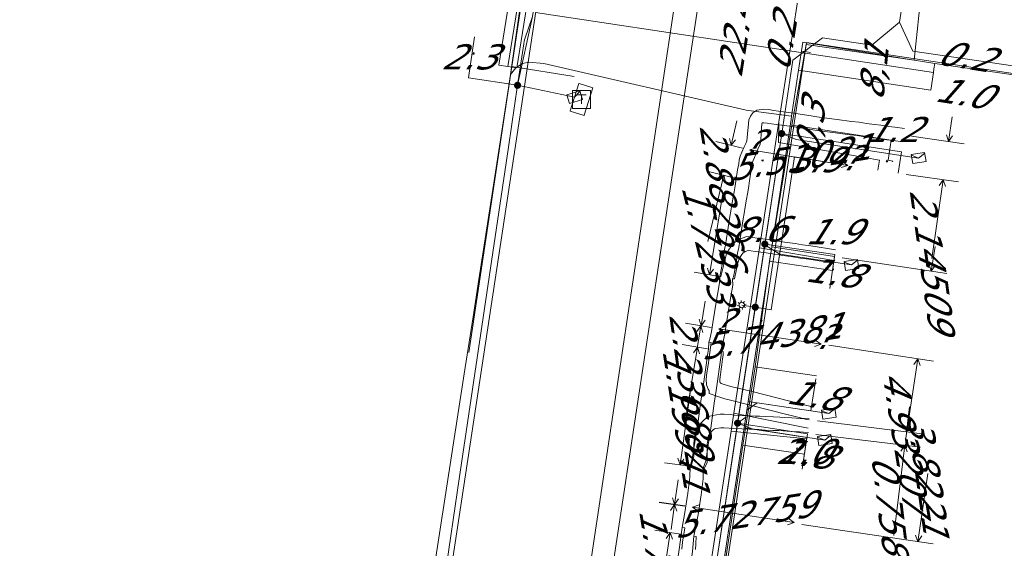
# Model space of a CAD drawing. Header units: metres. Extents: x 124576 to 133557, y 395865 to 402386.
# Tile 151 of 256: x 126493 to 126548, y 399775 to 399805. Entities that reach past the tile are written whole.
import ezdxf
from ezdxf.enums import TextEntityAlignment as Align

# ---------------------------------------------------------------- set-up
doc = ezdxf.new("R2010")
doc.units = ezdxf.units.M
doc.header["$MEASUREMENT"] = 0
for name, color, linetype, lineweight, true_color in [('LG_Datatransport', 3, 'Continuous', 13, 0x00ff00), ('LG_Datatransport_KPN_BV', 3, 'Continuous', 13, 0x00ff00), ('LG_Datatransport_Reggefiber_Operator_BV', 3, 'Continuous', 13, 0x00ff00), ('LG_Datatransport_Ziggo_BV', 3, 'Continuous', 13, 0x00ff00), ('LG_Laag_Spanning', 7, 'Continuous', 13, 0x960000), ('LG_Laag_Spanning_Enexis_Netbeheer_BV', 7, 'Continuous', 13, 0x960000), ('LG_Midden_Spanning_Enexis_Netbeheer_BV', 7, 'Continuous', 13, 0xd20000), ('LG_Riool_Vrij_Verval_Gemeente_Tilburg_Ruimtelijke_Uitvoering', 7, 'Continuous', 13, 0xca00a0), ('LG_unet-4_Brabant_Water', 5, 'Continuous', 13, 0x0000ff), ('LG_warmte_Ennatuurlijk_BV', 7, 'Continuous', 13, 0x008080), ('MV_Datatransport_lijn', 3, 'Continuous', 0, 0x00ff00), ('MV_warmte_lijn', 7, 'Continuous', 0, 0x008080)]:
    doc.layers.add(name, color=color, linetype=linetype, lineweight=lineweight, true_color=true_color)
for name, color, linetype, lineweight in [('LG_Laag_Spanning_P_Enexis_Netbeheer_BV', 7, 'Continuous', 0), ('MV_Datatransport', 7, 'Continuous', 0), ('MV_Laag_Spanning', 7, 'Continuous', 0), ('MV_Laag_Spanning_lijn', 7, 'Continuous', 0), ('MV_Laag_Spanning_pijl', 7, 'Continuous', 0), ('MV_Midden_Spanning', 7, 'Continuous', 0), ('MV_Midden_Spanning_pijl', 7, 'Continuous', 0), ('MV_unet-4', 7, 'Continuous', 0), ('MV_warmte', 7, 'Continuous', 0)]:
    doc.layers.add(name, color=color, linetype=linetype, lineweight=lineweight)
doc.styles.add('Klic_Annotatie', font='verdanai.ttf', dxfattribs={"oblique": 20, "height": 1.4})

# ---------------------------------------------------------------- blocks, each defined once
blk = doc.blocks.new('Mof')
at = {"layer": 'LG_Laag_Spanning_P_Enexis_Netbeheer_BV'}
h = blk.add_hatch(color=256, dxfattribs=at)
edge = h.paths.add_edge_path()
edge.add_arc((0, 0), 2, 0, 360)
blk = doc.blocks.new('DeliveryPoint')
at = {"layer": 'LG_Laag_Spanning_P_Enexis_Netbeheer_BV', "flags": 128}
blk.add_lwpolyline([(-3.75, -2.5), (3.75, -2.5), (3.75, 2.5), (-3.75, 2.5), (-3.75, -2.5)], close=True, dxfattribs=at)
blk.add_lwpolyline([(-3.75, 2.5), (-3.75, 2.16), (0, 0), (3.75, 2.16)], dxfattribs=at)
blk = doc.blocks.new('Streetlight')
at = {"layer": 'LG_Laag_Spanning_P_Enexis_Netbeheer_BV'}
for p, q in [((-1.77, 1.77), (-1.06, 1.06)), ((0, 2.5), (0, 1.5)), ((1.77, 1.77), (1.06, 1.06)), ((-1.06, -1.06), (-1.77, -1.77)), ((0, -1.5), (0, -2.5)), ((1.06, -1.06), (1.77, -1.77))]:
    blk.add_line(p, q, dxfattribs=at)
at = {"layer": 'LG_Laag_Spanning_P_Enexis_Netbeheer_BV', "flags": 128}
for points in [[(-2.5, 0), (-1.5, 0)], [(1.5, 0), (2.5, 0)]]:
    blk.add_lwpolyline(points, dxfattribs=at)
at = {"layer": 'LG_Laag_Spanning_P_Enexis_Netbeheer_BV'}
blk.add_circle((0, 0), 1.5, dxfattribs=at)
blk = doc.blocks.new('Aansluitkast_1')
at = {"layer": 'LG_Laag_Spanning_P_Enexis_Netbeheer_BV'}
for p, q in [((-2.5, 2.5), (2.5, 2.5)), ((0, -2.5), (0, 2.5))]:
    blk.add_line(p, q, dxfattribs=at)
at = {"layer": 'LG_Laag_Spanning_P_Enexis_Netbeheer_BV', "flags": 128}
blk.add_lwpolyline([(-5, -5), (5, -5), (5, 5), (-5, 5), (-5, -5)], close=True, dxfattribs=at)
blk = doc.blocks.new('m_pijl')
at = {"layer": 'MV_Laag_Spanning_pijl'}
blk.add_hatch(color=7, dxfattribs=at).paths.add_polyline_path([(-1, -0.33), (-1, 0), (-1, 0.33), (0, 0)])
at = {"layer": 'MV_Laag_Spanning_pijl', "flags": 128}
blk.add_lwpolyline([(-1, 0), (-1, 0.33), (0, 0), (-1, -0.33), (-1, 0)], close=True, dxfattribs=at)

msp = doc.modelspace()

# ---------------------------------------------------------------- linework, layer by layer
at = {"layer": 'LG_Datatransport', "flags": 128}
msp.add_lwpolyline([(126520.393, 399802.132), (126521.261, 399807.586), (126520.273, 399807.744), (126519.405, 399802.29), (126520.393, 399802.132)], dxfattribs=at)
at = {"layer": 'LG_Datatransport_KPN_BV', "flags": 128}
msp.add_lwpolyline([(126588.518, 399795.911), (126581.529, 399796.996), (126551.35, 399801.313), (126536.511, 399803.547), (126535.548, 399797.221), (126526.781, 399739.644), (126520.403, 399697.751), (126516.709, 399676.121), (126516.126, 399672.264)], dxfattribs=at)
at = {"layer": 'LG_Datatransport_Reggefiber_Operator_BV'}
for p, q in [((126534.457, 399791.373), (126535.701, 399798.945)), ((126541.3, 399796.9), (126541.31, 399796.948)), ((126533.661, 399785.501), (126534.457, 399791.373)), ((126534.457, 399791.373), (126537.951, 399790.855)), ((126537.951, 399790.855), (126538, 399790.9)), ((126532.97, 399781.141), (126533.661, 399785.501)), ((126533.661, 399785.501), (126537.061, 399784.993)), ((126532.142, 399775.596), (126532.97, 399781.141)), ((126532.97, 399781.141), (126536.4, 399780.628)), ((126531.287, 399769.921), (126532.142, 399775.596))]:
    msp.add_line(p, q, dxfattribs=at)
at = {"layer": 'LG_Datatransport_Reggefiber_Operator_BV', "flags": 128}
for points in [[(126528.31, 399750.407), (126529.093, 399755.135), (126529.788, 399759.793), (126530.281, 399763.434), (126531.287, 399769.921), (126532.142, 399775.596), (126532.97, 399781.141), (126533.661, 399785.501), (126534.457, 399791.373), (126535.701, 399798.945), (126536.494, 399803.433), (126542.497, 399802.556), (126542.935, 399806.671), (126543.856, 399812.031), (126544.432, 399816.128)], [(126541.31, 399796.948), (126541.054, 399796.991), (126541.223, 399798.108), (126535.701, 399798.945)]]:
    msp.add_lwpolyline(points, dxfattribs=at)
at = {"layer": 'LG_Datatransport_Ziggo_BV'}
for p, q in [((126520.767, 399807.665), (126519.899, 399802.211)), ((126519.898, 399800.785), (126520.049, 399801.757)), ((126535.686, 399799.446), (126536.076, 399802.008)), ((126543.421, 399800.889), (126536.076, 399802.008)), ((126519.059, 399795.366), (126519.898, 399800.785)), ((126534.578, 399792.169), (126535.658, 399799.262)), ((126535.658, 399799.262), (126535.686, 399799.446)), ((126518.283, 399790.35), (126519.059, 399795.366)), ((126533.269, 399783.572), (126534.578, 399792.169)), ((126538.072, 399791.636), (126534.578, 399792.169)), ((126517.962, 399788.277), (126518.283, 399790.35)), ((126517.471, 399785.104), (126517.962, 399788.277)), ((126515.432, 399771.926), (126517.471, 399785.104)), ((126533.045, 399782.102), (126533.269, 399783.572)), ((126536.761, 399783.04), (126533.269, 399783.572)), ((126531.729, 399773.461), (126533.045, 399782.102)), ((126536.539, 399781.57), (126533.045, 399782.102))]:
    msp.add_line(p, q, dxfattribs=at)
at = {"layer": 'LG_Datatransport_Ziggo_BV', "flags": 128}
for points in [[(126520.049, 399801.757), (126521.365, 399811), (126521.497, 399813.166)], [(126528.819, 399751.03), (126528.327, 399751.106), (126528.666, 399753.334), (126529.986, 399762.008), (126530.199, 399763.407), (126531.512, 399772.034), (126531.729, 399773.461), (126533.045, 399782.102), (126533.269, 399783.572), (126534.578, 399792.169), (126535.658, 399799.262), (126535.686, 399799.446), (126536.076, 399802.008), (126536.312, 399803.562), (126543.646, 399802.373), (126581.514, 399796.898), (126591.184, 399795.397)], [(126591.184, 399795.397), (126581.514, 399796.898), (126543.646, 399802.373), (126536.312, 399803.562), (126536.076, 399802.008)], [(126535.686, 399799.446), (126533.165, 399799.786), (126521.902, 399802.371), (126521.065, 399802.457), (126520.708, 399802.37), (126520.339, 399802.141), (126520.049, 399801.757)], [(126543.421, 399800.889), (126536.076, 399802.008), (126535.686, 399799.446), (126535.658, 399799.262), (126534.578, 399792.169), (126533.269, 399783.572), (126533.045, 399782.102), (126531.729, 399773.461), (126531.512, 399772.034), (126530.199, 399763.407), (126529.986, 399762.008), (126528.666, 399753.334), (126528.327, 399751.106), (126528.819, 399751.03)], [(126538.072, 399791.636), (126534.578, 399792.169), (126533.269, 399783.572), (126533.045, 399782.102), (126531.729, 399773.461), (126531.512, 399772.034), (126530.199, 399763.407), (126529.986, 399762.008), (126528.666, 399753.334), (126528.327, 399751.106), (126528.819, 399751.03)], [(126536.761, 399783.04), (126533.269, 399783.572), (126533.045, 399782.102), (126531.729, 399773.461), (126531.512, 399772.034), (126530.199, 399763.407), (126529.986, 399762.008), (126528.666, 399753.334), (126528.327, 399751.106), (126528.819, 399751.03)], [(126536.539, 399781.57), (126533.045, 399782.102), (126531.729, 399773.461), (126531.512, 399772.034), (126530.199, 399763.407), (126529.986, 399762.008), (126528.666, 399753.334), (126528.327, 399751.106), (126528.819, 399751.03)]]:
    msp.add_lwpolyline(points, dxfattribs=at)
at = {"layer": 'LG_Laag_Spanning', "flags": 128}
msp.add_lwpolyline([(126524.139, 399799.487), (126524.14, 399799.487), (126524.141, 399799.488), (126524.142, 399799.488), (126524.144, 399799.489), (126524.145, 399799.489), (126524.145, 399799.49), (126524.146, 399799.491), (126524.147, 399799.492), (126524.148, 399799.494), (126524.626, 399801.02), (126524.626, 399801.021), (126524.626, 399801.022), (126524.626, 399801.024), (126524.626, 399801.025), (126524.625, 399801.026), (126524.625, 399801.027), (126524.624, 399801.028), (126524.624, 399801.03), (126524.623, 399801.03), (126524.622, 399801.031), (126524.621, 399801.032), (126524.619, 399801.033), (126523.856, 399801.273), (126523.855, 399801.273), (126523.854, 399801.273), (126523.852, 399801.273), (126523.851, 399801.273), (126523.85, 399801.272), (126523.849, 399801.272), (126523.848, 399801.271), (126523.847, 399801.271), (126523.846, 399801.27), (126523.845, 399801.269), (126523.844, 399801.268), (126523.843, 399801.266), (126523.365, 399799.739), (126523.365, 399799.738), (126523.365, 399799.737), (126523.365, 399799.735), (126523.365, 399799.734), (126523.366, 399799.733), (126523.366, 399799.732), (126523.367, 399799.731), (126523.367, 399799.73), (126523.368, 399799.729), (126523.369, 399799.728), (126523.37, 399799.727), (126523.372, 399799.726), (126524.135, 399799.487), (126524.136, 399799.487), (126524.137, 399799.487), (126524.139, 399799.487)], dxfattribs=at)
at = {"layer": 'LG_Laag_Spanning_Enexis_Netbeheer_BV'}
for p, q in [((126543.593, 399817.189), (126541.69, 399804.676)), ((126543.593, 399817.189), (126541.69, 399804.676)), ((126520.439, 399801.165), (126523.614, 399800.499)), ((126533.661, 399788.816), (126532.909, 399788.936))]:
    msp.add_line(p, q, dxfattribs=at)
at = {"layer": 'LG_Laag_Spanning_Enexis_Netbeheer_BV', "flags": 128}
for points in [[(126511.563, 399771.616), (126511.633, 399772.069), (126512.24, 399772.512), (126512.354, 399772.494), (126512.858, 399772.415), (126514.239, 399772.197), (126516.369, 399773.724), (126516.383, 399773.803), (126517.191, 399779.255), (126519.928, 399797.719), (126520.439, 399801.165), (126520.78, 399803.466), (126520.805, 399803.625), (126520.839, 399803.751), (126521.273, 399805.002), (126522.162, 399810.839), (126520.494, 399813.116), (126520.033, 399813.186), (126514.125, 399814.05), (126495.701, 399816.746), (126465.641, 399821.144), (126461.019, 399821.82), (126455.51, 399822.589)], [(126519.66, 399696.857), (126520.639, 399703.285), (126521.678, 399710.11), (126522.412, 399714.934), (126523.018, 399718.913), (126524.548, 399728.964), (126526.083, 399739.048), (126526.188, 399739.738), (126527.14, 399745.99), (126527.619, 399749.135), (126528.268, 399753.395), (126529.619, 399762.265), (126529.796, 399763.428), (126531.145, 399772.291), (126532.678, 399782.36), (126533.661, 399788.816), (126534.195, 399792.327), (126535.132, 399798.48), (126535.753, 399802.562), (126537.4, 399803.798), (126540.143, 399803.397), (126541.69, 399804.676), (126543.593, 399817.189)], [(126543.593, 399817.189), (126541.69, 399804.676), (126540.143, 399803.397), (126537.4, 399803.798), (126535.753, 399802.562), (126535.132, 399798.48), (126534.195, 399792.327), (126533.661, 399788.816), (126532.678, 399782.36), (126531.145, 399772.291)], [(126543.593, 399817.189), (126541.69, 399804.676), (126542.431, 399803.061), (126587.319, 399796.486), (126588.886, 399794.199), (126588.47, 399791.486), (126587.278, 399783.712)], [(126516.383, 399773.803), (126517.191, 399779.255), (126519.928, 399797.719), (126520.439, 399801.165), (126520.78, 399803.466), (126520.805, 399803.625), (126520.839, 399803.751), (126521.273, 399805.002), (126520.439, 399801.165), (126520.78, 399803.466), (126520.805, 399803.625), (126520.839, 399803.751), (126521.273, 399805.002), (126520.439, 399801.165), (126520.78, 399803.466), (126520.805, 399803.625), (126520.839, 399803.751), (126521.273, 399805.002)], [(126516.383, 399773.803), (126517.191, 399779.255), (126519.928, 399797.719), (126520.439, 399801.165), (126520.78, 399803.466), (126520.805, 399803.625), (126520.839, 399803.751), (126521.273, 399805.002), (126520.439, 399801.165), (126520.78, 399803.466), (126520.805, 399803.625), (126520.839, 399803.751), (126521.273, 399805.002), (126520.439, 399801.165), (126520.78, 399803.466), (126520.805, 399803.625), (126520.839, 399803.751), (126521.273, 399805.002), (126520.439, 399801.165), (126520.78, 399803.466), (126520.805, 399803.625), (126520.839, 399803.751), (126521.273, 399805.002), (126520.439, 399801.165), (126520.78, 399803.466), (126520.805, 399803.625), (126520.839, 399803.751), (126521.273, 399805.002)], [(126516.383, 399773.803), (126517.191, 399779.255), (126519.928, 399797.719), (126520.439, 399801.165), (126520.78, 399803.466), (126520.805, 399803.625), (126520.839, 399803.751), (126521.273, 399805.002), (126520.439, 399801.165), (126520.78, 399803.466), (126520.805, 399803.625), (126520.839, 399803.751), (126521.273, 399805.002), (126520.439, 399801.165), (126520.78, 399803.466), (126520.805, 399803.625), (126520.839, 399803.751), (126521.273, 399805.002), (126520.439, 399801.165), (126520.78, 399803.466), (126520.805, 399803.625), (126520.839, 399803.751), (126521.273, 399805.002), (126520.439, 399801.165), (126520.78, 399803.466), (126520.805, 399803.625), (126520.839, 399803.751), (126521.273, 399805.002), (126520.439, 399801.165), (126520.78, 399803.466), (126520.805, 399803.625), (126520.839, 399803.751), (126521.273, 399805.002), (126520.439, 399801.165), (126520.78, 399803.466), (126520.805, 399803.625), (126520.839, 399803.751), (126521.273, 399805.002)], [(126541.69, 399804.676), (126540.143, 399803.397), (126537.4, 399803.798), (126535.753, 399802.562), (126535.132, 399798.48), (126534.195, 399792.327), (126533.661, 399788.816), (126532.678, 399782.36), (126531.145, 399772.291), (126529.796, 399763.428), (126529.619, 399762.265), (126528.268, 399753.395), (126527.619, 399749.135), (126527.14, 399745.99), (126526.188, 399739.738), (126526.083, 399739.048), (126524.548, 399728.964), (126523.018, 399718.913), (126522.412, 399714.934), (126521.678, 399710.11), (126520.639, 399703.285), (126519.66, 399696.857)], [(126541.69, 399804.676), (126540.143, 399803.397), (126537.4, 399803.798), (126535.753, 399802.562), (126535.132, 399798.48), (126534.195, 399792.327), (126533.661, 399788.816), (126532.678, 399782.36), (126531.145, 399772.291), (126529.796, 399763.428), (126529.619, 399762.265), (126528.268, 399753.395), (126527.619, 399749.135), (126527.14, 399745.99)], [(126581.94, 399748.878), (126582.033, 399749.488), (126583.609, 399759.774), (126583.654, 399760.071), (126585.243, 399770.435), (126586.881, 399781.119), (126586.926, 399781.416), (126587.278, 399783.712), (126588.47, 399791.486), (126588.886, 399794.199), (126587.319, 399796.486), (126542.431, 399803.061), (126541.69, 399804.676)], [(126587.278, 399783.712), (126588.47, 399791.486), (126588.886, 399794.199), (126587.319, 399796.486), (126542.431, 399803.061), (126541.69, 399804.676)], [(126527.14, 399745.99), (126535.132, 399798.48), (126534.195, 399792.327), (126533.661, 399788.816), (126532.678, 399782.36), (126531.145, 399772.291)], [(126535.132, 399798.48), (126535.938, 399798.156), (126542.752, 399797.118)], [(126534.195, 399792.327), (126534.243, 399792.257), (126535.021, 399791.771), (126539.013, 399791.165)], [(126532.678, 399782.36), (126533.133, 399782.694), (126533.191, 399783.078), (126533.761, 399783.497), (126537.75, 399782.89)], [(126532.678, 399782.36), (126533.484, 399782.035), (126537.527, 399781.42)]]:
    msp.add_lwpolyline(points, dxfattribs=at)
at = {"layer": 'LG_Midden_Spanning_Enexis_Netbeheer_BV', "flags": 128}
for points in [[(126510.526, 399769.155), (126510.502, 399768.992), (126511.103, 399768.128), (126511.233, 399768.107), (126511.493, 399768.064), (126513.479, 399767.741), (126513.796, 399767.691), (126514.104, 399767.692), (126515.974, 399769.103), (126516.845, 399774.853), (126518.25, 399784.124), (126524.476, 399825.218), (126533.033, 399881.702), (126533.676, 399885.945), (126533.751, 399886.444), (126533.827, 399886.943), (126534.005, 399888.115), (126534.116, 399888.848)], [(126513.796, 399767.691), (126514.104, 399767.692), (126515.974, 399769.103), (126516.845, 399774.853), (126518.25, 399784.124), (126524.476, 399825.218), (126533.033, 399881.702), (126533.676, 399885.945), (126533.751, 399886.444)]]:
    msp.add_lwpolyline(points, dxfattribs=at)
at = {"layer": 'LG_Riool_Vrij_Verval_Gemeente_Tilburg_Ruimtelijke_Uitvoering'}
for p, q in [((126521.06, 399751.76), (126530.15, 399812.17)), ((126521.92, 399749.27), (126531.24, 399810.64))]:
    msp.add_line(p, q, dxfattribs=at)
at = {"layer": 'LG_unet-4_Brabant_Water'}
for p, q in [((126523.59, 399801.65), (126520.12, 399802.22)), ((126538.03, 399791.41), (126533.89, 399792.12)), ((126536.61, 399782.08), (126532.47, 399782.91)), ((126536.52, 399781.49), (126532.32, 399781.92))]:
    msp.add_line(p, q, dxfattribs=at)
at = {"layer": 'LG_unet-4_Brabant_Water', "flags": 128}
for points in [[(126517.73, 399786.29), (126520.12, 399802.22), (126526.66, 399845.64)], [(126530.76, 399771.78), (126530.82, 399772.2), (126530.95, 399772.99), (126532.32, 399781.92), (126532.47, 399782.91), (126533.89, 399792.12), (126534.97, 399799.13), (126536.19, 399807.02), (126542.62, 399816.55)], [(126540.48, 399796.44), (126540.58, 399797), (126538.91, 399797.29), (126534.95, 399797.99), (126534.97, 399799.13)]]:
    msp.add_lwpolyline(points, dxfattribs=at)
at = {"layer": 'LG_warmte_Ennatuurlijk_BV', "flags": 128}
for points in [[(126532.605, 399795.954), (126532.673, 399796.457), (126532.746, 399796.802), (126532.775, 399797.012), (126532.822, 399797.226), (126532.923, 399797.447), (126533.047, 399797.748), (126533.131, 399797.918), (126533.201, 399798.082), (126533.216, 399798.244), (126533.238, 399798.487), (126533.263, 399798.813), (126533.299, 399799.244), (126533.393, 399799.441), (126533.519, 399799.629), (126533.746, 399799.785), (126534.119, 399799.837), (126534.412, 399799.81), (126534.674, 399799.769), (126534.961, 399799.728), (126535.24, 399799.685), (126535.668, 399799.63), (126536.05, 399799.574), (126536.407, 399799.516), (126536.766, 399799.46), (126537.091, 399799.413), (126537.782, 399799.313), (126538.224, 399799.258), (126539.025, 399799.158), (126539.436, 399799.108), (126539.858, 399799.047), (126540.288, 399798.991), (126540.656, 399798.954), (126541.09, 399798.877), (126541.428, 399798.834), (126541.974, 399798.763)], [(126533.347, 399795.843), (126533.413, 399796.329), (126533.485, 399796.672), (126533.514, 399796.879), (126533.538, 399796.988), (126533.611, 399797.149), (126533.731, 399797.439), (126533.812, 399797.604), (126533.937, 399797.895), (126533.963, 399798.176), (126533.985, 399798.425), (126534.011, 399798.753), (126534.035, 399799.044), (126534.046, 399799.068), (126534.047, 399799.07), (126534.136, 399799.082), (126534.32, 399799.065), (126534.562, 399799.027), (126534.85, 399798.986), (126535.135, 399798.942), (126535.566, 399798.887), (126535.936, 399798.832), (126536.289, 399798.776), (126536.654, 399798.718), (126536.983, 399798.67), (126537.682, 399798.569), (126538.131, 399798.514), (126538.933, 399798.413), (126539.337, 399798.364), (126539.755, 399798.304), (126540.203, 399798.245), (126540.553, 399798.211), (126540.977, 399798.135), (126541.333, 399798.09), (126541.877, 399798.019)], [(126532.605, 399795.954), (126532.543, 399795.575), (126532.481, 399795.235), (126532.442, 399794.941), (126532.368, 399794.537), (126532.302, 399794.158), (126532.255, 399793.859), (126532.112, 399793.001), (126532.01, 399792.275), (126531.935, 399791.955), (126531.854, 399791.374), (126531.714, 399790.611), (126531.686, 399790.522)], [(126533.347, 399795.843), (126533.282, 399795.447), (126533.222, 399795.118), (126533.183, 399794.824), (126533.106, 399794.405), (126533.042, 399794.035), (126532.995, 399793.739), (126532.854, 399792.887), (126532.748, 399792.136), (126532.673, 399791.817), (126532.597, 399791.272), (126532.45, 399790.496), (126532.403, 399790.392)], [(126531.686, 399790.522), (126531.753, 399790.523), (126531.941, 399791.266), (126531.964, 399791.425), (126532.058, 399791.783), (126532.167, 399791.985), (126532.306, 399792.181), (126532.437, 399792.36), (126532.727, 399792.561), (126532.934, 399792.655), (126533.189, 399792.742), (126533.522, 399792.701), (126533.775, 399792.654), (126534.248, 399792.599), (126534.621, 399792.541), (126535.298, 399792.439), (126535.874, 399792.358), (126536.284, 399792.285), (126536.752, 399792.227), (126537.112, 399792.172), (126537.801, 399792.062), (126538.135, 399792.004)], [(126532.403, 399790.392), (126532.503, 399790.392), (126532.7, 399791.277), (126532.76, 399791.506), (126532.805, 399791.588), (126532.914, 399791.742), (126532.967, 399791.815), (126533.099, 399791.906), (126533.212, 399791.957), (126533.268, 399791.977), (126533.407, 399791.959), (126533.663, 399791.912), (126534.147, 399791.856), (126534.507, 399791.8), (126535.189, 399791.697), (126535.756, 399791.617), (126536.173, 399791.543), (126536.65, 399791.484), (126536.996, 399791.431), (126537.678, 399791.322), (126538.008, 399791.265)], [(126531.686, 399790.522), (126531.673, 399790.173), (126531.555, 399789.523), (126531.492, 399789.089), (126531.301, 399787.942), (126531.228, 399787.467), (126531.134, 399787.039), (126531.084, 399786.869)], [(126532.403, 399790.392), (126532.411, 399790.041), (126532.296, 399789.403), (126532.233, 399788.974), (126532.042, 399787.824), (126531.965, 399787.33), (126531.874, 399786.91), (126531.789, 399786.384)], [(126531.084, 399786.869), (126531.061, 399786.481), (126531.031, 399786.25), (126530.737, 399784.277), (126530.64, 399783.579), (126530.444, 399782.188), (126530.362, 399781.643), (126530.161, 399780.374), (126530.048, 399779.949)], [(126531.084, 399786.869), (126531.213, 399786.848), (126531.093, 399786.021), (126531.062, 399785.723), (126531.022, 399785.476), (126530.975, 399785.16), (126530.94, 399784.811), (126530.958, 399784.492), (126531.044, 399784.261), (126531.096, 399784.186), (126531.096, 399784.016), (126531.628, 399783.82), (126531.962, 399783.718), (126532.203, 399783.655), (126533.31, 399783.385), (126535.484, 399782.829), (126535.517, 399782.829), (126536.106, 399782.681), (126536.52, 399782.571), (126536.662, 399782.54)], [(126531.789, 399786.384), (126531.774, 399786.146), (126531.479, 399784.17), (126531.383, 399783.475), (126531.186, 399782.08), (126531.103, 399781.528), (126530.904, 399780.267), (126530.765, 399779.853)], [(126531.789, 399786.384), (126531.881, 399786.355), (126531.872, 399786.161), (126531.838, 399785.928), (126531.806, 399785.623), (126531.763, 399785.361), (126531.72, 399785.067), (126531.692, 399784.794), (126531.7, 399784.647), (126531.713, 399784.612), (126531.719, 399784.604), (126531.764, 399784.569), (126531.868, 399784.531), (126532.166, 399784.44), (126532.386, 399784.383), (126533.491, 399784.113), (126535.579, 399783.579), (126535.61, 399783.579), (126536.293, 399783.407), (126536.695, 399783.3), (126536.82, 399783.273)], [(126530.048, 399779.949), (126530.09, 399779.959), (126530.238, 399780.518), (126530.238, 399780.918), (126530.238, 399781.241), (126530.277, 399781.52), (126530.314, 399781.794), (126530.395, 399782.016), (126530.537, 399782.226), (126530.665, 399782.393), (126530.836, 399782.555), (126531.057, 399782.73), (126531.309, 399782.792), (126531.497, 399782.827), (126531.705, 399782.855), (126531.941, 399782.855), (126532.264, 399782.834), (126532.507, 399782.813), (126532.95, 399782.788), (126533.372, 399782.771), (126533.656, 399782.75), (126533.894, 399782.75), (126534.252, 399782.724), (126534.669, 399782.71), (126535.038, 399782.695), (126535.274, 399782.675), (126535.691, 399782.65), (126536.164, 399782.628), (126536.395, 399782.611), (126536.658, 399782.597)], [(126530.765, 399779.853), (126530.846, 399779.849), (126530.988, 399780.17), (126530.988, 399780.518), (126530.988, 399780.918), (126530.988, 399781.189), (126531.02, 399781.419), (126531.046, 399781.613), (126531.068, 399781.672), (126531.146, 399781.788), (126531.224, 399781.889), (126531.328, 399781.988), (126531.395, 399782.041), (126531.466, 399782.058), (126531.616, 399782.086), (126531.756, 399782.105), (126531.917, 399782.105), (126532.208, 399782.086), (126532.453, 399782.065), (126532.913, 399782.039), (126533.329, 399782.022), (126533.628, 399782), (126533.867, 399782), (126534.212, 399781.975), (126534.641, 399781.96), (126534.992, 399781.946), (126535.22, 399781.927), (126535.651, 399781.901), (126536.119, 399781.879), (126536.348, 399781.863), (126536.617, 399781.848)], [(126530.048, 399779.949), (126530.03, 399779.354), (126529.903, 399778.47), (126529.751, 399777.393), (126529.604, 399776.558)], [(126530.765, 399779.853), (126530.773, 399779.253), (126530.645, 399778.364), (126530.493, 399777.284), (126530.253, 399776.062)], [(126529.604, 399776.558), (126529.434, 399775.333), (126529.207, 399773.824), (126529.065, 399772.957), (126528.886, 399771.675), (126528.787, 399771.084), (126528.572, 399769.801), (126528.512, 399769.516)], [(126529.604, 399776.558), (126529.751, 399776.532), (126529.611, 399775.728), (126529.581, 399775.339)], [(126530.253, 399776.062), (126530.176, 399775.22), (126529.948, 399773.708), (126529.807, 399772.845), (126529.628, 399771.561), (126529.527, 399770.96), (126529.314, 399769.691), (126529.229, 399769.42)], [(126530.253, 399776.062), (126530.382, 399776.044), (126530.357, 399775.65), (126530.332, 399775.325)]]:
    msp.add_lwpolyline(points, dxfattribs=at)
at = {"layer": 'MV_Datatransport_lijn'}
for p, q in [((126543.571, 399801.878), (126543.421, 399800.889)), ((126537.809, 399789.855), (126538.072, 399791.636)), ((126537.03, 399784.82), (126536.761, 399783.04)), ((126536.27, 399779.79), (126536.539, 399781.57))]:
    msp.add_line(p, q, dxfattribs=at)
at = {"layer": 'MV_Datatransport_lijn', "flags": 128}
for points in [[(126536.73, 399802.987), (126536.533, 399803.019), (126536.237, 399803.067)], [(126543.571, 399801.878), (126543.601, 399802.076), (126543.646, 399802.373)]]:
    msp.add_lwpolyline(points, dxfattribs=at)
at = {"layer": 'MV_Laag_Spanning_lijn'}
for p, q in [((126517.703, 399801.576), (126520.439, 399801.165)), ((126541.792, 399797.466), (126535.132, 399798.48)), ((126535.845, 399797.178), (126538.82, 399796.705)), ((126538.089, 399791.752), (126534.195, 399792.327)), ((126534.551, 399788.675), (126533.661, 399788.816)), ((126536.569, 399781.772), (126532.678, 399782.36))]:
    msp.add_line(p, q, dxfattribs=at)
at = {"layer": 'MV_Laag_Spanning_pijl'}
for p, q in [((126517.703, 399801.576), (126518.046, 399803.86)), ((126538.82, 399796.705), (126534.955, 399797.319)), ((126541.62, 399796.268), (126541.792, 399797.466)), ((126535.845, 399797.178), (126534.551, 399788.675)), ((126537.809, 399789.855), (126538.089, 399791.752)), ((126536.27, 399779.79), (126536.569, 399781.772))]:
    msp.add_line(p, q, dxfattribs=at)
at = {"layer": 'MV_Midden_Spanning_pijl'}
msp.add_line((126543.571, 399801.878), (126521.444, 399805.209), dxfattribs=at)
at = {"layer": 'MV_warmte_lijn'}
for p, q in [((126532.317, 399797.83), (126532.644, 399799.183)), ((126544.422, 399798.032), (126544.62, 399799.41)), ((126544.422, 399798.032), (126544.299, 399798.402)), ((126532.958, 399797.675), (126531.472, 399798.034)), ((126532.317, 399797.83), (126532.23, 399798.209)), ((126532.317, 399797.83), (126532.568, 399798.127)), ((126542.356, 399798.329), (126545.283, 399797.909)), ((126544.422, 399798.032), (126544.644, 399798.352)), ((126533.367, 399797.571), (126533.738, 399797.688)), ((126533.367, 399797.571), (126533.683, 399797.344)), ((126538.809, 399796.707), (126533.367, 399797.571)), ((126538.809, 399796.707), (126538.492, 399796.933)), ((126532.553, 399796), (126531.067, 399796.359)), ((126538.809, 399796.707), (126538.438, 399796.589)), ((126542.051, 399796.206), (126544.978, 399795.785)), ((126531.913, 399796.155), (126531.023, 399792.465)), ((126531.913, 399796.155), (126531.662, 399795.857)), ((126531.913, 399796.155), (126532.001, 399795.776)), ((126544.117, 399795.909), (126543.487, 399791.524)), ((126544.117, 399795.909), (126543.895, 399795.589)), ((126544.117, 399795.909), (126544.24, 399795.54)), ((126531.112, 399790.623), (126531.864, 399795.135)), ((126543.455, 399790.816), (126543.664, 399792.192)), ((126538.502, 399791.569), (126544.315, 399790.685)), ((126531.674, 399790.529), (126530.254, 399790.766)), ((126531.112, 399790.623), (126530.998, 399790.994)), ((126531.112, 399790.623), (126531.341, 399790.937)), ((126543.455, 399790.816), (126543.335, 399791.186)), ((126543.455, 399790.816), (126543.679, 399791.134)), ((126530.648, 399787.779), (126530.876, 399789.152)), ((126530.648, 399787.779), (126530.533, 399788.151)), ((126530.648, 399787.779), (126530.877, 399788.093)), ((126531.201, 399787.685), (126529.78, 399787.922)), ((126531.201, 399787.687), (126529.79, 399787.921)), ((126530.638, 399787.779), (126530.41, 399787.464)), ((126530.638, 399787.779), (126530.41, 399786.406)), ((126530.638, 399787.779), (126530.753, 399787.407)), ((126531.642, 399787.613), (126532.012, 399787.733)), ((126531.642, 399787.613), (126531.96, 399787.389)), ((126537.321, 399786.751), (126531.642, 399787.613)), ((126537.321, 399786.751), (126537.003, 399786.976)), ((126531.004, 399786.504), (126529.593, 399786.738)), ((126530.451, 399786.596), (126529.795, 399782.655)), ((126530.451, 399786.596), (126530.222, 399786.281)), ((126530.451, 399786.596), (126530.566, 399786.224)), ((126537.321, 399786.751), (126536.95, 399786.632)), ((126537.76, 399786.693), (126543.574, 399785.809)), ((126542.713, 399785.94), (126542.026, 399781.417)), ((126542.713, 399785.94), (126542.489, 399785.622)), ((126542.713, 399785.94), (126542.833, 399785.569)), ((126529.477, 399780.041), (126530.109, 399784.608)), ((126542.077, 399781.881), (126542.246, 399783.262)), ((126537.117, 399782.487), (126542.941, 399781.775)), ((126542.077, 399781.881), (126541.947, 399782.247)), ((126542.077, 399781.881), (126542.292, 399782.205)), ((126537.025, 399781.734), (126542.849, 399781.022)), ((126541.985, 399781.128), (126541.371, 399776.101)), ((126541.985, 399781.128), (126541.77, 399780.803)), ((126541.985, 399781.128), (126542.116, 399780.761)), ((126529.477, 399780.041), (126529.352, 399780.41)), ((126529.477, 399780.041), (126529.697, 399780.362)), ((126530.048, 399779.962), (126528.615, 399780.16)), ((126529.173, 399777.837), (126529.381, 399779.214)), ((126542.699, 399775.763), (126543.263, 399779.553)), ((126529.173, 399777.837), (126529.053, 399778.207)), ((126529.173, 399777.837), (126529.397, 399778.155)), ((126530.238, 399778.116), (126530.238, 399778.116)), ((126529.741, 399777.746), (126528.308, 399777.945)), ((126529.741, 399777.751), (126528.313, 399777.967)), ((126529.17, 399777.825), (126528.95, 399777.504)), ((126529.17, 399777.825), (126528.979, 399776.446)), ((126529.17, 399777.825), (126529.294, 399777.457)), ((126530.172, 399777.686), (126530.542, 399777.806)), ((126530.172, 399777.686), (126530.49, 399777.462)), ((126535.835, 399776.827), (126530.172, 399777.686)), ((126535.835, 399776.827), (126535.517, 399777.051)), ((126535.9, 399777.257), (126535.9, 399777.257)), ((126535.835, 399776.827), (126535.465, 399776.707)), ((126536.259, 399776.72), (126543.56, 399775.635)), ((126529.504, 399776.181), (126528.076, 399776.397)), ((126528.936, 399776.267), (126528.28, 399771.923)), ((126528.936, 399776.267), (126528.712, 399775.949)), ((126528.936, 399776.267), (126529.056, 399775.897)), ((126542.699, 399775.763), (126542.578, 399776.133)), ((126542.699, 399775.763), (126542.923, 399776.082))]:
    msp.add_line(p, q, dxfattribs=at)

# ---------------------------------------------------------------- block references
at = {"layer": 'LG_Laag_Spanning_P_Enexis_Netbeheer_BV', "xscale": 0.1, "yscale": 0.1, "zscale": 0.1}
for name, p, rotation in [('Mof', (126520.439, 399801.165), 278), ('DeliveryPoint', (126523.614, 399800.499), 17), ('DeliveryPoint', (126542.752, 399797.118), 9), ('DeliveryPoint', (126539.013, 399791.165), 9), ('Streetlight', (126532.909, 399788.936), 189), ('DeliveryPoint', (126537.75, 399782.89), 9), ('DeliveryPoint', (126537.527, 399781.42), 9)]:
    msp.add_blockref(name, p, dxfattribs=dict(at, rotation=rotation))
for name, p in [('Aansluitkast_1', (126523.996, 399800.38)), ('Mof', (126535.132, 399798.48)), ('Mof', (126534.195, 399792.327)), ('Mof', (126533.661, 399788.816)), ('Mof', (126532.678, 399782.36))]:
    msp.add_blockref(name, p, dxfattribs=at)
at = {"layer": 'MV_Laag_Spanning_pijl', "xscale": 0.1, "yscale": 0.1, "zscale": 0.1}
for p, rotation in [((126518, 399803), 81), ((126534, 399797), 170), ((126541, 399797), 81), ((126538, 399791), 81), ((126534, 399788), 262), ((126536, 399781), 81)]:
    msp.add_blockref('m_pijl', p, dxfattribs=dict(at, rotation=rotation))

# ---------------------------------------------------------------- texts
at = {"layer": 'MV_Datatransport', "style": 'Klic_Annotatie', "oblique": 20}
for s, rotation, p in [('0.2', 81, (126535.082, 399803.446)), ('0.2', 351, (126545.282, 399802.805)), ('1.0', 351, (126545.156, 399800.747)), ('0,3', 81.2, (126536.684, 399798.684)), ('1.8', 352, (126537.941, 399790.746)), ('1.8', 351, (126536.896, 399783.93)), ('1.8', 351, (126536.405, 399780.68))]:
    msp.add_text(s, height=1.4, rotation=rotation, dxfattribs=at).set_placement(p, align=Align.MIDDLE_CENTER)
at = {"layer": 'MV_Laag_Spanning', "style": 'Klic_Annotatie', "oblique": 20}
for s, p in [('2.3', (126517.677, 399802.748)), ('1.2', (126541.253, 399798.703)), ('1.9', (126537.911, 399793.018)), ('2.0', (126536.282, 399780.781))]:
    msp.add_text(s, height=1.4, dxfattribs=at).set_placement(p, align=Align.MIDDLE_CENTER)
for s, p in [('3.9', (126536.888, 399797.012)), ('8.6', (126533.765, 399793.147))]:
    msp.add_text(s, height=1.4, rotation=1, dxfattribs=at).set_placement(p, align=Align.MIDDLE_CENTER)
at = {"layer": 'MV_Midden_Spanning', "style": 'Klic_Annotatie', "oblique": 20}
msp.add_text('22.4', height=1.4, rotation=81, dxfattribs=at).set_placement((126532.537, 399803.741), align=Align.MIDDLE_CENTER)
at = {"layer": 'MV_unet-4', "style": 'Klic_Annotatie', "oblique": 20}
msp.add_text('8,1', height=1.4, rotation=83.9, dxfattribs=at).set_placement((126540.24, 399801.82), align=Align.MIDDLE_CENTER)
at = {"layer": 'MV_warmte', "style": 'Klic_Annotatie', "oblique": 20}
for s, rotation, p in [('2.88266', 279, (126531.864, 399795.135)), ('5.51021', 9, (126536.088, 399797.139)), ('1.7233', 284, (126531.023, 399792.465)), ('2.14509', 278, (126543.487, 399791.524)), ('2.23689', 278, (126530.109, 399784.608)), ('5.74381', 9, (126534.481, 399787.182)), ('1.19941', 279, (126529.795, 399782.655)), ('4.93207', 279, (126542.026, 399781.417)), ('3.8221', 278, (126543.263, 399779.553)), ('0.758807', 277, (126541.371, 399776.101)), ('5.72759', 9, (126533.004, 399777.257)), ('1.71855', 279, (126528.494, 399773.756))]:
    msp.add_text(s, height=1.4, rotation=rotation, dxfattribs=at).set_placement(p, align=Align.MIDDLE_CENTER)
for p in [(126533.435, 399798), (126538.877, 399797.136), (126531.707, 399788.043), (126537.386, 399787.181)]:
    msp.add_text('?', height=1.4, dxfattribs=at).set_placement(p, align=Align.MIDDLE_CENTER)

doc.saveas('drawing.dxf')
